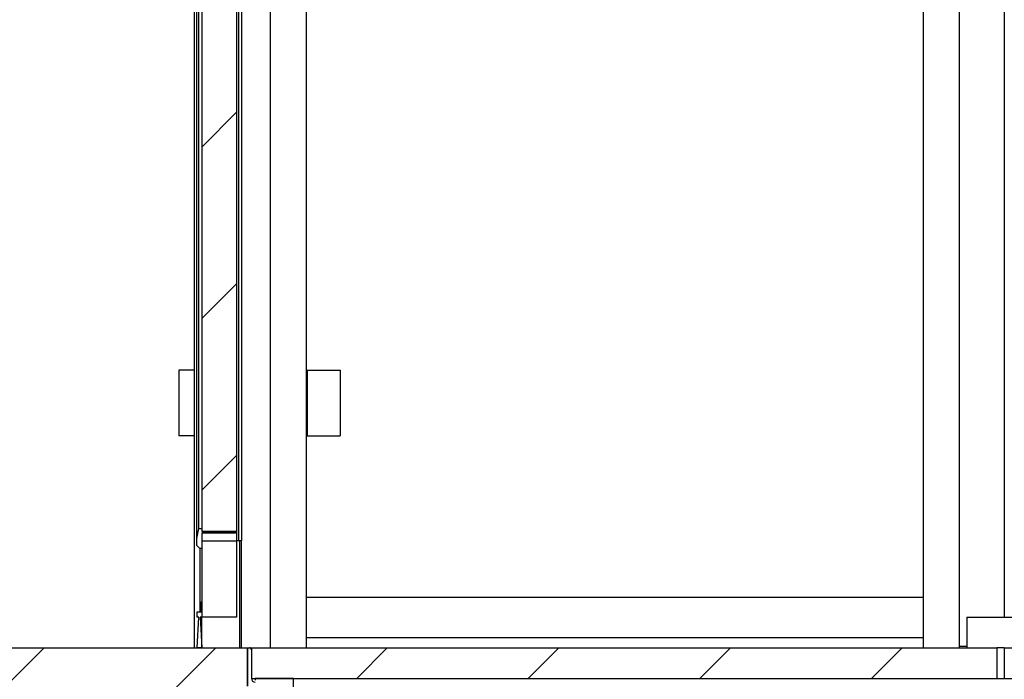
# Model space of a CAD drawing. Header units: millimetres. Extents: x 250 to 59450, y 0 to 41800.
# Tile 124 of 148: x 43294 to 44582, y 28692 to 29555. Entities that reach past the tile are written whole.
import ezdxf

# ---------------------------------------------------------------- set-up
doc = ezdxf.new("R2010")
doc.units = ezdxf.units.MM
doc.header["$LTSCALE"] = 50
doc.linetypes.add('CENTER', pattern=[10.16, 6.35, -1.27, 1.27, -1.27])
doc.layers.add('MASS', color=29, linetype='Continuous')
doc.layers.add('SCHNITT', color=5, linetype='CENTER')
doc.styles.add('SLDTEXTSTYLE0', font='TXT', dxfattribs={"width": 0.605})
doc.dimstyles.new('SLDDIMSTYLE2', dxfattribs={"dimtxt": 128.415934, "dimasz": 100, "dimexe": 0, "dimexo": 0.0625, "dimgap": 32.103984, "dimtad": 1, "dimdec": 1, "dimrnd": 1e-09, "dimzin": 12, "dimdsep": 46, "dimtxsty": 'SLDTEXTSTYLE0', "dimsah": 1, "dimcen": 0.09, "dimadec": 0, "dimazin": 3, "dimtfac": 1, "dimtdec": 1, "dimtofl": 0, "dimtmove": 0, "dimatfit": 3, "dimfxl": 1, "dimfrac": 2, "dimtolj": 1, "dimtzin": 12, "dimarcsym": 0})

# ---------------------------------------------------------------- blocks, each defined once
blk = doc.blocks.new('_D_62')
at = {"layer": 'MASS'}
for p, q in [((43561.1, 31683.2), (42660.7, 31683.2)), ((42685.7, 28733.2), (42685.7, 31683.2))]:
    blk.add_line(p, q, dxfattribs=at)
for points in [[(42685.7, 31683.2), (42660.7, 31583.2), (42710.7, 31583.2)], [(42685.7, 28733.2), (42710.7, 28833.2), (42660.7, 28833.2)]]:
    blk.add_solid(points, dxfattribs=at)
at = {"layer": 'MASS', "char_height": 132.29, "attachment_point": 1, "rotation": 90, "style": 'SLDTEXTSTYLE0'}
for s, insert in [('2950', (42515.1, 30232.7)), ('Tor li.', (42515.1, 29791.7))]:
    blk.add_mtext(s, dxfattribs=dict(at, insert=insert))
blk = doc.blocks.new('_D_63')
at = {"layer": 'MASS'}
for p, q in [((43482.4, 31733.2), (42360.5, 31733.2)), ((42385.5, 28733.2), (42385.5, 31733.2))]:
    blk.add_line(p, q, dxfattribs=at)
for points in [[(42385.5, 31733.2), (42360.5, 31633.2), (42410.5, 31633.2)], [(42385.5, 28733.2), (42410.5, 28833.2), (42360.5, 28833.2)]]:
    blk.add_solid(points, dxfattribs=at)
at = {"layer": 'MASS', "attachment_point": 1, "rotation": 90, "style": 'SLDTEXTSTYLE0'}
for s, insert, char_height in [('3000', (42215, 30556.6), 132.29), ('Torrahmen li.', (42215, 29517.8), 132.292)]:
    blk.add_mtext(s, dxfattribs=dict(at, insert=insert, char_height=char_height))
blk = doc.blocks.new('_D_64')
at = {"layer": 'MASS'}
for p, q in [((43532.4, 31833.2), (42053.4, 31833.2)), ((42078.4, 28733.2), (42078.4, 31833.2))]:
    blk.add_line(p, q, dxfattribs=at)
for points in [[(42078.4, 31833.2), (42053.4, 31733.2), (42103.4, 31733.2)], [(42078.4, 28733.2), (42103.4, 28833.2), (42053.4, 28833.2)]]:
    blk.add_solid(points, dxfattribs=at)
at = {"layer": 'MASS', "attachment_point": 1, "rotation": 90, "style": 'SLDTEXTSTYLE0'}
for s, insert, char_height in [('3100', (41907.9, 30689.8), 132.29), ('UK Filterdecke', (41907.9, 29484.5), 132.292)]:
    blk.add_mtext(s, dxfattribs=dict(at, insert=insert, char_height=char_height))
blk = doc.blocks.new('_D_65')
at = {"layer": 'MASS'}
for p, q in [((43482.4, 32585.2), (41744, 32585.2)), ((41769, 28733.2), (41769, 32585.2))]:
    blk.add_line(p, q, dxfattribs=at)
for points in [[(41769, 32585.2), (41744, 32485.2), (41794, 32485.2)], [(41769, 28733.2), (41794, 28833.2), (41744, 28833.2)]]:
    blk.add_solid(points, dxfattribs=at)
at = {"layer": 'MASS', "char_height": 132.29, "attachment_point": 1, "rotation": 90, "style": 'SLDTEXTSTYLE0'}
for s, insert in [('3852', (41598.4, 30914)), ('OK Kabine', (41598.4, 30012.4))]:
    blk.add_mtext(s, dxfattribs=dict(at, insert=insert))
blk = doc.blocks.new('_D_68')
at = {"layer": 'MASS'}
blk.add_line((41220.3, 34063.2), (41220.3, 28733.2), dxfattribs=at)
for points in [[(41220.3, 34063.2), (41195.3, 33963.2), (41245.3, 33963.2)], [(41220.3, 28733.2), (41245.3, 28833.2), (41195.3, 28833.2)]]:
    blk.add_solid(points, dxfattribs=at)
at = {"layer": 'MASS', "insert": (41049.8, 31202.2), "char_height": 132.29, "attachment_point": 1, "rotation": 90, "style": 'SLDTEXTSTYLE0'}
blk.add_mtext('5330', dxfattribs=at)

msp = doc.modelspace()

# ---------------------------------------------------------------- hatches: boundary and pattern name
at = {"linetype": 'Continuous', "lineweight": 18}
h = msp.add_hatch(dxfattribs=at)
h.set_pattern_fill('ANSI31', scale=50, style=0)
h.paths.add_polyline_path([(43482.36, 28613.17), (43482.36, 28533.17), (43632.36, 28533.17), (43632.36, 28683.17), (43592.36, 28683.17), (43592.36, 28733.17), (34827.36, 28733.17), (34827.36, 28683.17), (34787.36, 28683.17), (34787.36, 28533.17), (34937.36, 28533.17), (34937.36, 28613.17)], flags=0)
h = msp.add_hatch(dxfattribs=at)
h.set_pattern_fill('ANSI31', scale=50, style=0)
edge = h.paths.add_edge_path(flags=0)
edge.add_line((43592.36, 28683.17), (43632.36, 28683.17))
edge.add_line((43632.36, 28683.17), (43632.36, 28685.67))
edge.add_arc((43629.86, 28685.67), 2.5, 0, 90)
edge.add_line((43629.86, 28688.17), (43602.36, 28688.17))
edge.add_arc((43602.36, 28693.17), 5, 180, 270, ccw=False)
edge.add_line((43597.36, 28693.17), (43597.36, 28730.67))
edge.add_arc((43594.86, 28730.67), 2.5, 0, 90)
edge.add_line((43594.86, 28733.17), (43592.36, 28733.17))
edge.add_line((43592.36, 28733.17), (43592.36, 28683.17))
at = {"layer": 'SCHNITT', "linetype": 'Continuous', "lineweight": 18}
h = msp.add_hatch(dxfattribs=at)
h.set_pattern_fill('ANSI31', color=256, scale=50, angle=3e-322, style=0)
h.paths.add_polyline_path([(43578.36, 30791.17), (43532.36, 30791.17), (43532.36, 28885.17), (43578.36, 28885.17)], flags=0)
h = msp.add_hatch(dxfattribs=at)
h.set_pattern_fill('ANSI31', color=256, scale=50, angle=3e-322, style=0)
h.paths.add_polyline_path([(43532.36, 28883.17), (43578.36, 28883.17), (43578.36, 28885.17), (43532.36, 28885.17), (43532.36, 28889.17), (43528.36, 28889.17), (43525.86, 28876.31), (43525.86, 28867.17), (43529.86, 28863.17), (43532.36, 28863.17)], flags=0)
h = msp.add_hatch(dxfattribs=at)
h.set_pattern_fill('ANSI31', color=256, scale=50, angle=3e-322, style=0)
h.paths.add_polyline_path([(43532.36, 28773.17), (43578.36, 28773.17), (43578.36, 28873.17), (43532.36, 28873.17)], flags=0)
h = msp.add_hatch(dxfattribs=at)
h.set_pattern_fill('ANSI31', color=256, scale=50, angle=3e-322, style=0)
h.paths.add_polyline_path([(43530.36, 28773.17), (43532.36, 28773.17), (43532.36, 28793.17), (43531.66, 28793.17), (43531.66, 28780.17), (43526.36, 28780.17), (43526.36, 28773.17), (43528.36, 28773.17), (43526.36, 28733.17), (43532.36, 28733.17)], flags=0)
h = msp.add_hatch(dxfattribs=at)
h.set_pattern_fill('ANSI31', color=256, scale=50, angle=3e-322, style=0)
h.paths.add_polyline_path([(44572.36, 28733.17), (43597.36, 28733.17), (43597.36, 28693.17), (44572.36, 28693.17)], flags=0)
h = msp.add_hatch(dxfattribs=at)
h.set_pattern_fill('ANSI31', color=256, scale=50, angle=3e-322, style=0)
h.paths.add_polyline_path([(49582.36, 28733.17), (44582.36, 28733.17), (44582.36, 28693.17), (49582.36, 28693.17)], flags=0)
h = msp.add_hatch(dxfattribs=at)
h.set_pattern_fill('ANSI31', color=256, scale=50, angle=3e-322, style=0)
edge = h.paths.add_edge_path(flags=0)
edge.add_line((43652.36, 28618.17), (43652.36, 28693.17))
edge.add_line((43652.36, 28693.17), (43602.36, 28693.17))
edge.add_line((43602.36, 28693.17), (43602.36, 28690.67))
edge.add_arc((43604.86, 28690.67), 2.5, 180, 270)
edge.add_line((43604.86, 28688.17), (43642.36, 28688.17))
edge.add_arc((43642.36, 28683.17), 5, 0, 90, ccw=False)
edge.add_line((43647.36, 28683.17), (43647.36, 28620.67))
edge.add_arc((43649.86, 28620.67), 2.5, 180, 270)
edge.add_line((43649.86, 28618.17), (43652.36, 28618.17))

# ---------------------------------------------------------------- linework, layer by layer
at = {"color": 7, "linetype": 'Continuous', "lineweight": 25}
for p, q in [((43622.36, 28733.17), (43622.36, 31395.43)), ((44582.36, 31395.43), (44582.36, 28773.17)), ((44582.36, 31395.43), (44582.36, 28773.17)), ((43525.86, 28876.31), (43525.86, 30800.04)), ((43532.36, 30791.17), (43532.36, 28885.17)), ((43578.36, 28885.17), (43578.36, 30791.17)), ((43528.36, 28889.17), (43528.36, 30787.17)), ((43580.86, 28873.17), (43580.86, 30781.17)), ((43584.86, 28873.17), (43584.86, 30785.17)), ((43525.86, 28876.31), (43528.36, 28889.17)), ((43528.36, 28889.17), (43532.36, 28889.17)), ((43532.36, 28889.17), (43532.36, 28885.17)), ((43532.36, 28885.17), (43578.36, 28885.17)), ((43578.36, 28885.17), (43532.36, 28885.17)), ((43578.36, 28883.17), (43532.36, 28883.17)), ((43532.36, 28883.17), (43532.36, 28863.17)), ((43578.36, 28883.17), (43578.36, 28885.17)), ((43578.36, 28873.17), (43578.36, 28883.17)), ((43525.86, 28867.17), (43525.86, 28876.31)), ((43532.36, 28873.17), (43532.36, 28773.17)), ((43532.36, 28873.17), (43578.36, 28873.17)), ((43578.36, 28773.17), (43578.36, 28873.17)), ((43580.86, 28873.17), (43578.36, 28873.17)), ((43584.86, 28873.17), (43580.86, 28873.17)), ((43582.36, 28733.17), (43582.36, 28873.17)), ((43584.36, 28733.17), (43584.36, 28873.17)), ((43529.86, 28863.17), (43525.86, 28867.17)), ((43532.36, 28863.17), (43529.86, 28863.17)), ((43530.36, 28780.17), (43530.36, 28863.17)), ((43531.66, 28780.17), (43531.66, 28793.17)), ((43531.66, 28793.17), (43532.36, 28793.17)), ((43532.36, 28793.17), (43532.36, 28773.17)), ((43526.36, 28773.17), (43526.36, 28780.17)), ((43526.36, 28780.17), (43531.66, 28780.17)), ((43526.36, 28733.17), (43528.36, 28773.17)), ((43528.36, 28773.17), (43526.36, 28773.17)), ((43530.36, 28773.17), (43532.36, 28733.17)), ((43532.36, 28773.17), (43530.36, 28773.17)), ((43532.36, 28733.17), (43532.36, 28773.17)), ((43578.36, 28773.17), (43532.36, 28773.17)), ((44533.36, 28773.17), (44533.36, 28733.17)), ((44533.36, 28773.17), (50542.36, 28773.17)), ((43532.36, 28733.17), (43526.36, 28733.17)), ((44523.36, 28735.17), (44533.36, 28735.17))]:
    msp.add_line(p, q, dxfattribs=at)
at = {"color": 216, "linetype": 'Continuous', "lineweight": 25, "true_color": 0x80007d}
for p, q in [((44523.36, 30776.17), (44523.36, 28733.17)), ((43669.36, 28733.17), (43669.36, 30729.17)), ((44476.36, 30729.17), (44476.36, 28733.17)), ((43522.36, 29743.17), (43522.36, 28733.17)), ((43502.36, 29096.67), (43502.36, 29010.67)), ((43502.72, 29096.67), (43502.36, 29096.67)), ((43522.36, 29096.67), (43502.72, 29096.67)), ((43669.36, 29096.67), (43670.36, 29096.67)), ((43670.36, 29096.67), (43670.36, 29010.67)), ((43670.36, 29096.67), (43713.36, 29096.67)), ((43713.36, 29096.67), (43713.36, 29010.67)), ((43502.72, 29010.67), (43502.36, 29010.67)), ((43522.36, 29010.67), (43502.72, 29010.67)), ((43669.36, 29010.67), (43670.36, 29010.67)), ((43670.36, 29010.67), (43713.36, 29010.67)), ((44476.36, 28799.17), (43669.36, 28799.17)), ((44476.36, 28746.17), (43669.36, 28746.17))]:
    msp.add_line(p, q, dxfattribs=at)
at = {"color": 250, "linetype": 'Continuous', "lineweight": 25, "true_color": 0x404040}
for p, q in [((34827.36, 28733.17), (43592.36, 28733.17)), ((43592.36, 28733.17), (43592.36, 28683.17)), ((43592.36, 28733.17), (43594.86, 28733.17)), ((43592.36, 28683.17), (43592.36, 28733.17)), ((43594.86, 28733.17), (43597.36, 28733.17)), ((43597.36, 28730.67), (43597.36, 28693.17))]:
    msp.add_line(p, q, dxfattribs=at)
at = {"color": 136, "linetype": 'Continuous', "lineweight": 25, "true_color": 0x008080}
for p, q in [((43597.36, 28733.17), (43597.36, 28693.17)), ((43597.36, 28733.17), (44572.36, 28733.17)), ((44572.36, 28733.17), (44572.36, 28693.17)), ((44582.36, 28733.17), (44572.36, 28733.17)), ((44582.36, 28733.17), (44582.36, 28693.17)), ((44582.36, 28733.17), (49582.36, 28733.17)), ((43597.36, 28693.17), (44572.36, 28693.17)), ((43602.36, 28693.17), (43602.36, 28690.67)), ((43652.36, 28693.17), (43602.36, 28693.17)), ((43652.36, 28618.17), (43652.36, 28693.17)), ((44572.36, 28693.17), (44582.36, 28693.17)), ((44582.36, 28693.17), (49582.36, 28693.17))]:
    msp.add_line(p, q, dxfattribs=at)
at = {"color": 250, "linetype": 'Continuous', "lineweight": 25, "true_color": 0x404040}
for centre, radius, start, end in [((43594.86, 28730.67), 2.5, 0, 90), ((43602.36, 28693.17), 5, 180, 270)]:
    msp.add_arc(centre, radius, start, end, dxfattribs=at)

# ---------------------------------------------------------------- dimensions: what is measured, and where the dimension line sits
at = {"layer": 'MASS'}
dim = msp.add_linear_dim(base=(41220.28, 28733.17), p1=(27887.36, 34063.17), p2=(50732.36, 28733.17), angle=90, dimstyle='SLDDIMSTYLE2', dxfattribs=at)
dim.commit()
dim.dimension.update_dxf_attribs({"geometry": '_D_68', "text_midpoint": (41220.28, 31398.17), "dimtype": 160})
for base, p2, text, picture, middle in [((41768.97, 32585.17), (43532.36, 32585.17), 'OK Kabine <>', '_D_65', (41768.97, 30659.17)), ((42078.4, 31833.17), (43582.36, 31833.17), 'UK Filterdecke <>', '_D_64', (42078.4, 30283.17)), ((42385.52, 31733.17), (43532.36, 31733.17), 'Torrahmen li.<>', '_D_63', (42385.52, 30233.17)), ((42685.66, 31683.17), (43611.06, 31683.17), 'Tor li.<>', '_D_62', (42685.66, 30208.17))]:
    dim = msp.add_linear_dim(base=base, p1=(50732.36, 28733.17), p2=p2, angle=90, text=text, dimstyle='SLDDIMSTYLE2', dxfattribs=at)
    dim.commit()
    dim.dimension.update_dxf_attribs({"geometry": picture, "text_midpoint": middle, "dimtype": 160})

doc.saveas('drawing.dxf')
